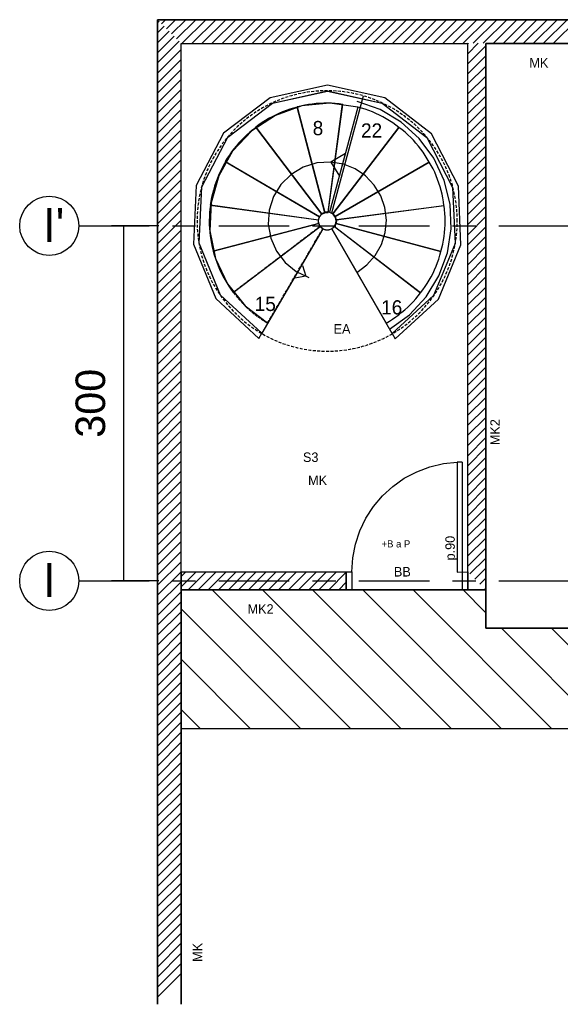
# Model space of a CAD drawing. Header units: centimetres. Extents: x -457644 to -429081, y -148214 to -140337.
# Tile 14 of 31: x -435188 to -434731, y -143036 to -142204. Entities that reach past the tile are written whole.
import ezdxf

# ---------------------------------------------------------------- set-up
doc = ezdxf.new("R2010")
doc.units = ezdxf.units.CM
doc.header["$LTSCALE"] = 20
doc.linetypes.add('DXK_LINE_DOT3', pattern=[5.9187, 2.979, -0.9799, 0.9799, -0.9799])
doc.linetypes.add('HIDDEN2', pattern=[0.1875, 0.125, -0.0625])
doc.layers.get('DEFPOINTS').update_dxf_attribs({"color": 31})
for name, color, linetype in [('1', 7, 'Continuous'), ('100', 7, 'Continuous'), ('120', 7, 'Continuous'), ('121', 7, 'Continuous'), ('150', 7, 'Continuous'), ('153', 7, 'Continuous'), ('3', 7, 'Continuous'), ('GO-0-COTES', 3, 'Continuous'), ('MAILLAGE', 7, 'Continuous')]:
    doc.layers.add(name, color=color, linetype=linetype)
doc.styles.add('Arial', font='arial.ttf')
doc.styles.add('Century Gothic', font='GOTHIC.TTF', dxfattribs={"height": 0.2})
doc.styles.add('MTFONT', font='txt')
doc.dimstyles.new('EO100', dxfattribs={"dimtxt": 25, "dimasz": 0.2, "dimexe": 10, "dimexo": 30, "dimgap": 15, "dimtad": 1, "dimdec": 1, "dimrnd": 0.5, "dimdsep": 46, "dimtxsty": 'Arial', "dimblk": 'ARCHTICK', "dimcen": 20, "dimclrd": 256, "dimclre": 256, "dimclrt": 7, "dimadec": 3, "dimazin": 0, "dimtfac": 1, "dimtdec": 1, "dimtofl": 0, "dimtmove": 2, "dimatfit": 3, "dimldrblk": 'ARCHTICK', "dimfxl": 30, "dimfxlon": 1, "dimtolj": 1, "dimtzin": 0, "dimarcsym": 0})

# ---------------------------------------------------------------- blocks, each defined once
blk = doc.blocks.new('_ArchTick')
at = {"color": 0, "linetype": 'ByBlock', "const_width": 0.15}
blk.add_lwpolyline([(-0.5, -0.5), (0.5, 0.5)], dxfattribs=at)
blk = doc.blocks.new('*D71')
at = {"layer": 'DEFPOINTS', "color": 0, "transparency": 16777216}
for p in [(-435001.73, -142378.27), (-435100.26, -142678.27), (-435001.73, -142678.27)]:
    blk.add_point(p, dxfattribs=at)
at = {"layer": 'GO-0-COTES', "lineweight": -2, "transparency": 16777216}
for p, q in [((-435070.26, -142378.27), (-435110.26, -142378.27)), ((-435100.26, -142378.27), (-435100.26, -142678.27)), ((-435070.26, -142678.27), (-435110.26, -142678.27))]:
    blk.add_line(p, q, dxfattribs=at)
at = {"layer": 'GO-0-COTES', "lineweight": -2, "transparency": 16777216, "xscale": 0.2, "yscale": 0.2, "zscale": 0.2}
for p, rotation in [((-435100.26, -142378.27), 90), ((-435100.26, -142678.27), 270)]:
    blk.add_blockref('_ArchTick', p, dxfattribs=dict(at, rotation=rotation))
at = {"layer": 'GO-0-COTES', "color": 7, "transparency": 16777216, "insert": (-435128.03, -142528.27), "char_height": 25, "attachment_point": 5, "rotation": 90, "style": 'Arial'}
blk.add_mtext('\\A1;300', dxfattribs=at)

msp = doc.modelspace()

# ---------------------------------------------------------------- linework, layer by layer
at = {"layer": '1', "color": 251, "linetype": 'Continuous', "true_color": 0x636466}
for p, q in [((-434793.98, -142718.24), (-434793.98, -142685.74)), ((-434713.98, -142718.24, 0), (-434793.98, -142718.24, 0)), ((-431337.78, -142803.24), (-435051.48, -142803.24))]:
    msp.add_line(p, q, dxfattribs=at)
for points in [[(-435051.48, -142803.24, 0), (-435051.48, -142685.74, 0), (-434793.98, -142685.74, 0), (-434793.98, -142718.24, 0), (-431337.78, -142718.24, 0)], [(-434907.84, -142803.24, 0), (-435025.39, -142685.69, 0)], [(-434865.42, -142803.24, 0), (-434982.96, -142685.69, 0)], [(-434822.99, -142803.24, 0), (-434940.54, -142685.69, 0)], [(-434780.57, -142803.24, 0), (-434898.11, -142685.69, 0)], [(-434738.14, -142803.24, 0), (-434855.68, -142685.69, 0)], [(-434794.03, -142704.92, 0), (-434813.26, -142685.69, 0)], [(-434950.27, -142803.24, 0), (-435051.47, -142702.04, 0)], [(-434695.71, -142803.24, 0), (-434780.68, -142718.27, 0)], [(-434653.29, -142803.24, 0), (-434738.25, -142718.27, 0)], [(-434992.7, -142803.24, 0), (-435051.53, -142744.41, 0)], [(-435035.12, -142803.24, 0), (-435051.47, -142786.89, 0)], [(-431337.78, -142803.24, 0), (-435051.48, -142803.24, 0)]]:
    msp.add_polyline3d(points, dxfattribs=at)
msp.add_arc((-434927.95, -142374.27), 7.51, 0, 359.89999, dxfattribs=at)
at = {"layer": '100', "color": 251, "linetype": 'Continuous', "true_color": 0x636466}
for points in [[(-431337.78, -142204.19, 0), (-435071.55, -142204.19, 0), (-435071.55, -143036, 0)], [(-431337.78, -142204.19, 0), (-435071.55, -142204.19, 0)], [(-435071.55, -142204.19, 0), (-435071.55, -143036, 0)]]:
    msp.add_polyline3d(points, dxfattribs=at)
at = {"layer": '150', "color": 251, "linetype": 'Continuous', "true_color": 0x636466}
for points in [[(-435071.48, -142204.19, 0), (-433098.47, -142204.19, 0)], [(-435071.48, -143036, 0), (-435071.48, -142204.19, 0)], [(-435070.11, -142205.5, 0), (-435071.4, -142206.79, 0)], [(-435064.56, -142204.21, 0), (-435068.06, -142207.71, 0)], [(-435056.07, -142204.21, 0), (-435063.82, -142211.95, 0)], [(-435047.59, -142204.21, 0), (-435059.57, -142216.19, 0)], [(-435039.1, -142204.21, 0), (-435055.32, -142220.43, 0)], [(-435030.62, -142204.21, 0), (-435050.53, -142224.12, 0)], [(-435022.13, -142204.21, 0), (-435042.04, -142224.12, 0)], [(-435013.65, -142204.21, 0), (-435033.56, -142224.12, 0)], [(-435005.16, -142204.21, 0), (-435025.07, -142224.12, 0)], [(-434996.68, -142204.21, 0), (-435016.59, -142224.12, 0)], [(-434988.19, -142204.21, 0), (-435008.1, -142224.12, 0)], [(-434979.71, -142204.21, 0), (-434999.62, -142224.12, 0)], [(-434971.22, -142204.21, 0), (-434991.13, -142224.12, 0)], [(-434962.74, -142204.21, 0), (-434982.65, -142224.12, 0)], [(-434954.25, -142204.21, 0), (-434974.16, -142224.12, 0)], [(-434945.77, -142204.21, 0), (-434965.68, -142224.12, 0)], [(-434937.28, -142204.21, 0), (-434957.19, -142224.12, 0)], [(-434928.8, -142204.21, 0), (-434948.71, -142224.12, 0)], [(-434920.32, -142204.21, 0), (-434940.22, -142224.12, 0)], [(-434911.83, -142204.21, 0), (-434931.74, -142224.12, 0)], [(-434903.35, -142204.21, 0), (-434923.25, -142224.12, 0)], [(-434894.86, -142204.21, 0), (-434914.77, -142224.12, 0)], [(-434886.38, -142204.21, 0), (-434906.28, -142224.12, 0)], [(-434877.89, -142204.21, 0), (-434897.8, -142224.12, 0)], [(-434869.41, -142204.21, 0), (-434889.31, -142224.12, 0)], [(-434860.92, -142204.21, 0), (-434880.83, -142224.12, 0)], [(-434852.44, -142204.21, 0), (-434872.34, -142224.12, 0)], [(-434843.95, -142204.21, 0), (-434863.86, -142224.12, 0)], [(-434835.47, -142204.21, 0), (-434855.37, -142224.12, 0)], [(-434826.98, -142204.21, 0), (-434846.89, -142224.12, 0)], [(-434818.5, -142204.21, 0), (-434838.4, -142224.12, 0)], [(-434810.01, -142204.21, 0), (-434829.92, -142224.12, 0)], [(-434801.53, -142204.21, 0), (-434821.43, -142224.12, 0)], [(-434793.04, -142204.21, 0), (-434812.95, -142224.12, 0)], [(-434784.56, -142204.21, 0), (-434804.46, -142224.12, 0)], [(-434776.07, -142204.21, 0), (-434795.98, -142224.12, 0)], [(-434767.59, -142204.21, 0), (-434787.49, -142224.12, 0)], [(-434759.1, -142204.21, 0), (-434779.01, -142224.12, 0)], [(-434750.62, -142204.21, 0), (-434770.52, -142224.12, 0)], [(-434742.13, -142204.21, 0), (-434762.04, -142224.12, 0)], [(-434733.65, -142204.21, 0), (-434753.55, -142224.12, 0)], [(-434725.16, -142204.21, 0), (-434745.07, -142224.12, 0)], [(-434716.68, -142204.21, 0), (-434736.58, -142224.12, 0)], [(-435061.61, -142213.98, 0), (-435071.57, -142223.93, 0)], [(-435065.86, -142209.74, 0), (-435071.39, -142215.27, 0)], [(-435057.37, -142218.22, 0), (-435071.56, -142232.41, 0)], [(-435053.12, -142222.46, 0), (-435071.56, -142240.89, 0)], [(-435051.46, -142229.28, 0), (-435071.55, -142249.37, 0)], [(-435051.48, -142224.19, 0), (-434808.98, -142224.19, 0)], [(-435051.48, -143036, 0), (-435051.48, -142224.19, 0)], [(-434808.69, -142224.13, 0), (-434809.04, -142224.48, 0)], [(-434800.2, -142224.13, 0), (-434809.02, -142232.95, 0)], [(-434794.01, -142226.42, 0), (-434809.01, -142241.42, 0)], [(-434808.98, -142670.74, 0), (-434808.98, -142224.19, 0)], [(-434793.98, -142224.19, 0), (-433055.48, -142224.19, 0)], [(-434793.98, -142685.74, 0), (-434793.98, -142224.19, 0)], [(-435051.45, -142237.76, 0), (-435071.54, -142257.85, 0)], [(-434793.99, -142234.89, 0), (-434808.99, -142249.89, 0)], [(-435051.45, -142246.24, 0), (-435071.54, -142266.33, 0)], [(-434793.98, -142243.36, 0), (-434808.98, -142258.36, 0)], [(-435051.44, -142254.71, 0), (-435071.53, -142274.8, 0)], [(-434793.96, -142251.83, 0), (-434808.96, -142266.83, 0)], [(-435051.43, -142263.19, 0), (-435071.52, -142283.28, 0)], [(-434793.95, -142260.3, 0), (-434808.95, -142275.3, 0)], [(-435051.43, -142271.67, 0), (-435071.52, -142291.76, 0)], [(-434793.93, -142268.77, 0), (-434808.93, -142283.77, 0)], [(-435051.42, -142280.15, 0), (-435071.51, -142300.24, 0)], [(-434793.92, -142277.24, 0), (-434808.91, -142292.24, 0)], [(-435051.41, -142288.63, 0), (-435071.51, -142308.72, 0)], [(-434793.9, -142285.71, 0), (-434808.9, -142300.7, 0)], [(-435051.41, -142297.11, 0), (-435071.5, -142317.2, 0)], [(-434794.06, -142294.35, 0), (-434809.06, -142309.35, 0)], [(-435051.4, -142305.59, 0), (-435071.49, -142325.68, 0)], [(-434794.05, -142302.82, 0), (-434809.04, -142317.82, 0)], [(-435051.4, -142314.06, 0), (-435071.49, -142334.16, 0)], [(-434794.03, -142311.29, 0), (-434809.03, -142326.29, 0)], [(-435051.39, -142322.54, 0), (-435071.48, -142342.63, 0)], [(-434794.02, -142319.76, 0), (-434809.01, -142334.76, 0)], [(-434794, -142328.23, 0), (-434809, -142343.23, 0)], [(-435051.57, -142331.21, 0), (-435071.47, -142351.11, 0)], [(-434793.98, -142336.7, 0), (-434808.98, -142351.7, 0)], [(-435051.56, -142339.69, 0), (-435071.47, -142359.59, 0)], [(-434793.97, -142345.17, 0), (-434808.97, -142360.17, 0)], [(-435051.56, -142348.16, 0), (-435071.46, -142368.07, 0)], [(-434793.95, -142353.64, 0), (-434808.95, -142368.64, 0)], [(-435051.55, -142356.64, 0), (-435071.46, -142376.55, 0)], [(-434793.94, -142362.11, 0), (-434808.93, -142377.11, 0)], [(-435051.54, -142365.12, 0), (-435071.45, -142385.03, 0)], [(-434793.92, -142370.58, 0), (-434808.92, -142385.57, 0)], [(-435051.54, -142373.6, 0), (-435071.44, -142393.51, 0)], [(-434793.9, -142379.05, 0), (-434808.9, -142394.04, 0)], [(-435051.53, -142382.08, 0), (-435071.44, -142401.99, 0)], [(-434794.07, -142387.69, 0), (-434809.06, -142402.69, 0)], [(-435051.52, -142390.56, 0), (-435071.43, -142410.46, 0)], [(-434794.05, -142396.16, 0), (-434809.05, -142411.16, 0)], [(-435051.52, -142399.04, 0), (-435071.42, -142418.94, 0)], [(-434794.03, -142404.63, 0), (-434809.03, -142419.63, 0)], [(-435051.51, -142407.52, 0), (-435071.42, -142427.42, 0)], [(-434794.02, -142413.1, 0), (-434809.01, -142428.1, 0)], [(-435051.51, -142415.99, 0), (-435071.41, -142435.9, 0)], [(-434794, -142421.57, 0), (-434809, -142436.57, 0)], [(-435051.5, -142424.47, 0), (-435071.41, -142444.38, 0)], [(-434793.98, -142430.04, 0), (-434808.98, -142445.04, 0)], [(-435051.49, -142432.95, 0), (-435071.4, -142452.86, 0)], [(-434793.97, -142438.51, 0), (-434808.97, -142453.51, 0)], [(-435051.49, -142441.43, 0), (-435071.39, -142461.34, 0)], [(-434793.95, -142446.98, 0), (-434808.95, -142461.98, 0)], [(-435051.48, -142449.91, 0), (-435071.39, -142469.82, 0)], [(-434793.94, -142455.45, 0), (-434808.93, -142470.45, 0)], [(-435051.47, -142458.39, 0), (-435071.57, -142478.48, 0)], [(-434793.92, -142463.92, 0), (-434808.92, -142478.91, 0)], [(-435051.47, -142466.87, 0), (-435071.56, -142486.96, 0)], [(-435051.46, -142475.34, 0), (-435071.55, -142495.44, 0)], [(-434793.9, -142472.39, 0), (-434808.9, -142487.38, 0)], [(-435051.46, -142483.82, 0), (-435071.55, -142503.91, 0)], [(-434794.06, -142481.03, 0), (-434809.06, -142496.03, 0)], [(-435051.45, -142492.3, 0), (-435071.54, -142512.39, 0)], [(-434794.05, -142489.5, 0), (-434809.05, -142504.5, 0)], [(-435051.44, -142500.78, 0), (-435071.53, -142520.87, 0)], [(-434794.03, -142497.97, 0), (-434809.03, -142512.97, 0)], [(-435051.44, -142509.26, 0), (-435071.53, -142529.35, 0)], [(-434794.02, -142506.44, 0), (-434809.01, -142521.44, 0)], [(-435051.43, -142517.74, 0), (-435071.52, -142537.83, 0)], [(-434794, -142514.91, 0), (-434809, -142529.91, 0)], [(-435051.43, -142526.22, 0), (-435071.52, -142546.31, 0)], [(-434793.98, -142523.38, 0), (-434808.98, -142538.38, 0)], [(-435051.42, -142534.7, 0), (-435071.51, -142554.79, 0)], [(-434793.97, -142531.85, 0), (-434808.97, -142546.85, 0)], [(-435051.41, -142543.17, 0), (-435071.5, -142563.27, 0)], [(-434793.95, -142540.32, 0), (-434808.95, -142555.32, 0)], [(-435051.41, -142551.65, 0), (-435071.5, -142571.74, 0)], [(-434793.94, -142548.79, 0), (-434808.93, -142563.78, 0)], [(-435051.4, -142560.13, 0), (-435071.49, -142580.22, 0)], [(-434793.92, -142557.26, 0), (-434808.92, -142572.25, 0)], [(-435051.39, -142568.61, 0), (-435071.48, -142588.7, 0)], [(-434793.9, -142565.73, 0), (-434808.9, -142580.72, 0)], [(-435051.39, -142577.09, 0), (-435071.48, -142597.18, 0)], [(-434906.99, -142670.74, 0), (-434906.24, -142658.93, 0), (-434904, -142647.32, 0), (-434900.3, -142636.08, 0), (-434895.2, -142625.41, 0), (-434888.78, -142615.47, 0), (-434881.15, -142606.43, 0), (-434872.43, -142598.43, 0), (-434862.76, -142591.62, 0), (-434852.31, -142586.08, 0), (-434841.23, -142581.92, 0), (-434829.72, -142579.21, 0), (-434817.95, -142577.98, 0)], [(-434817.95, -142577.98, 0), (-434817.98, -142670.79, 0), (-434808.98, -142670.74, 0)], [(-434813.95, -142577.93, 0), (-434817.95, -142577.98, 0)], [(-434813.95, -142577.93, 0), (-434813.98, -142685.74, 0), (-434808.98, -142685.74, 0)], [(-434794.06, -142574.37, 0), (-434809.06, -142589.37, 0)], [(-435051.57, -142585.75, 0), (-435071.47, -142605.66, 0)], [(-434794.05, -142582.84, 0), (-434809.05, -142597.84, 0)], [(-435051.56, -142594.23, 0), (-435071.47, -142614.14, 0)], [(-434794.03, -142591.31, 0), (-434809.03, -142606.31, 0)], [(-435051.55, -142602.71, 0), (-435071.46, -142622.62, 0)], [(-434794.02, -142599.78, 0), (-434809.01, -142614.78, 0)], [(-435051.55, -142611.19, 0), (-435071.45, -142631.1, 0)], [(-434794, -142608.25, 0), (-434809, -142623.25, 0)], [(-435051.54, -142619.67, 0), (-435071.45, -142639.57, 0)], [(-434793.98, -142616.72, 0), (-434808.98, -142631.72, 0)], [(-435051.53, -142628.15, 0), (-435071.44, -142648.05, 0)], [(-434793.97, -142625.19, 0), (-434808.96, -142640.19, 0)], [(-435051.53, -142636.63, 0), (-435071.43, -142656.53, 0)], [(-434793.95, -142633.66, 0), (-434808.95, -142648.65, 0)], [(-435051.52, -142645.1, 0), (-435071.43, -142665.01, 0)], [(-434793.93, -142642.13, 0), (-434808.93, -142657.12, 0)], [(-435051.51, -142653.58, 0), (-435071.42, -142673.49, 0)], [(-434793.92, -142650.6, 0), (-434808.92, -142665.59, 0)], [(-435051.51, -142662.06, 0), (-435071.41, -142681.97, 0)], [(-434793.9, -142659.06, 0), (-434807.31, -142672.47, 0)], [(-435051.5, -142670.54, 0), (-435071.41, -142690.45, 0)], [(-435038.85, -142670.66, 0), (-435051.52, -142683.34, 0)], [(-435051.47, -142670.74, 0), (-435051.47, -142685.74, 0)], [(-435051.47, -142670.74, 0), (-434911.99, -142670.74, 0)], [(-435047.33, -142670.66, 0), (-435051.37, -142674.7, 0)], [(-435030.36, -142670.66, 0), (-435045.43, -142685.73, 0)], [(-435021.88, -142670.66, 0), (-435036.94, -142685.73, 0)], [(-435013.39, -142670.66, 0), (-435028.46, -142685.73, 0)], [(-435004.91, -142670.66, 0), (-435019.97, -142685.73, 0)], [(-434996.42, -142670.66, 0), (-435011.48, -142685.73, 0)], [(-434987.93, -142670.66, 0), (-435003, -142685.73, 0)], [(-434979.45, -142670.66, 0), (-434994.51, -142685.73, 0)], [(-434970.96, -142670.66, 0), (-434986.03, -142685.73, 0)], [(-434962.48, -142670.66, 0), (-434977.54, -142685.73, 0)], [(-434953.99, -142670.66, 0), (-434969.06, -142685.73, 0)], [(-434945.51, -142670.66, 0), (-434960.57, -142685.73, 0)], [(-434937.02, -142670.66, 0), (-434952.09, -142685.73, 0)], [(-434928.54, -142670.66, 0), (-434943.6, -142685.73, 0)], [(-434920.05, -142670.66, 0), (-434935.12, -142685.73, 0)], [(-434911.93, -142671.03, 0), (-434926.63, -142685.73, 0)], [(-434911.98, -142670.74, 0), (-434906.99, -142670.74, 0), (-434906.99, -142685.74, 0), (-434911.99, -142685.74, 0)], [(-434911.99, -142685.74, 0), (-434911.99, -142670.74, 0)], [(-434911.99, -142670.74, 0), (-434911.99, -142685.74, 0)], [(-434808.98, -142685.74, 0), (-434808.98, -142670.74, 0)], [(-434808.98, -142670.74, 0), (-434808.98, -142685.74, 0)], [(-434794.06, -142667.71, 0), (-434803.06, -142676.71, 0)], [(-435051.49, -142679.02, 0), (-435071.4, -142698.93, 0)], [(-434911.9, -142679.48, 0), (-434918.14, -142685.73, 0)], [(-434794.05, -142676.18, 0), (-434798.81, -142680.94, 0)], [(-435051.49, -142687.5, 0), (-435071.39, -142707.4, 0)], [(-435051.47, -142685.74, 0), (-434911.99, -142685.74, 0)], [(-434808.98, -142685.74, 0), (-434793.98, -142685.74, 0)], [(-434794.03, -142684.65, 0), (-434794.56, -142685.18, 0)], [(-435051.48, -142695.98, 0), (-435071.57, -142716.07, 0)], [(-435051.47, -142704.45, 0), (-435071.56, -142724.55, 0)], [(-435051.46, -142712.93, 0), (-435071.56, -142733.02, 0)], [(-435051.46, -142721.41, 0), (-435071.55, -142741.5, 0)], [(-435051.45, -142729.89, 0), (-435071.54, -142749.98, 0)], [(-435051.44, -142738.37, 0), (-435071.54, -142758.46, 0)], [(-435051.44, -142746.85, 0), (-435071.53, -142766.94, 0)], [(-435051.43, -142755.33, 0), (-435071.52, -142775.42, 0)], [(-435051.42, -142763.81, 0), (-435071.51, -142783.9, 0)], [(-435051.42, -142772.28, 0), (-435071.51, -142792.38, 0)], [(-435051.41, -142780.76, 0), (-435071.5, -142800.85, 0)], [(-435051.4, -142789.24, 0), (-435071.5, -142809.33, 0)], [(-435051.4, -142797.72, 0), (-435071.49, -142817.81, 0)], [(-435051.39, -142806.2, 0), (-435071.48, -142826.29, 0)], [(-435051.57, -142814.86, 0), (-435071.47, -142834.77, 0)], [(-435051.56, -142823.34, 0), (-435071.47, -142843.25, 0)], [(-435051.55, -142831.82, 0), (-435071.46, -142851.73, 0)], [(-435051.55, -142840.3, 0), (-435071.45, -142860.21, 0)], [(-435051.54, -142848.78, 0), (-435071.45, -142868.68, 0)], [(-435051.53, -142857.26, 0), (-435071.44, -142877.16, 0)], [(-435051.53, -142865.73, 0), (-435071.43, -142885.64, 0)], [(-435051.52, -142874.21, 0), (-435071.43, -142894.12, 0)], [(-435051.51, -142882.69, 0), (-435071.42, -142902.6, 0)], [(-435051.51, -142882.69, 0), (-435071.42, -142902.6, 0)], [(-435051.51, -142891.17, 0), (-435071.41, -142911.08, 0)], [(-435051.51, -142891.17, 0), (-435071.41, -142911.08, 0)], [(-435051.5, -142899.65, 0), (-435071.41, -142919.56, 0)], [(-435051.5, -142899.65, 0), (-435071.41, -142919.56, 0)], [(-435051.49, -142908.13, 0), (-435071.4, -142928.03, 0)], [(-435051.49, -142908.13, 0), (-435071.4, -142928.03, 0)], [(-435051.49, -142916.61, 0), (-435071.39, -142936.51, 0)], [(-435051.49, -142916.61, 0), (-435071.39, -142936.51, 0)], [(-435051.48, -142925.09, 0), (-435071.39, -142944.99, 0)], [(-435051.48, -142925.09, 0), (-435071.39, -142944.99, 0)], [(-435051.47, -142933.56, 0), (-435071.56, -142953.66, 0)], [(-435051.47, -142933.56, 0), (-435071.56, -142953.66, 0)], [(-435051.47, -142942.04, 0), (-435071.56, -142962.13, 0)], [(-435051.47, -142942.04, 0), (-435071.56, -142962.13, 0)], [(-435051.46, -142950.52, 0), (-435071.55, -142970.61, 0)], [(-435051.46, -142950.52, 0), (-435071.55, -142970.61, 0)], [(-435051.45, -142959, 0), (-435071.54, -142979.09, 0)], [(-435051.45, -142959, 0), (-435071.54, -142979.09, 0)]]:
    msp.add_polyline3d(points, dxfattribs=at)
at = {"layer": '150', "color": 12, "linetype": 'Continuous'}
for points in [[(-435051.45, -142967.48, 0), (-435071.54, -142987.57, 0)], [(-435051.45, -142967.48, 0), (-435071.54, -142987.57, 0)], [(-435051.44, -142975.96, 0), (-435071.53, -142996.05, 0)], [(-435051.44, -142975.96, 0), (-435071.53, -142996.05, 0)], [(-435051.43, -142984.44, 0), (-435071.52, -143004.53, 0)], [(-435051.43, -142984.44, 0), (-435071.52, -143004.53, 0)], [(-435051.43, -142992.92, 0), (-435071.52, -143013.01, 0)], [(-435051.43, -142992.92, 0), (-435071.52, -143013.01, 0)], [(-435051.42, -143001.39, 0), (-435071.51, -143021.49, 0)], [(-435051.42, -143001.39, 0), (-435071.51, -143021.49, 0)], [(-435051.41, -143009.87, 0), (-435071.5, -143029.96, 0)], [(-435051.41, -143009.87, 0), (-435071.5, -143029.96, 0)]]:
    msp.add_polyline3d(points, dxfattribs=at)
at = {"layer": '153', "color": 251, "linetype": 'Continuous', "true_color": 0x636466}
for p, q in [((-434897.55, -142268.76), (-434924.39, -142367.6)), ((-434927.02, -142366.81), (-434914.97, -142275.27)), ((-434912.46, -142317.23), (-434924.75, -142324.51)), ((-434917.55, -142336.3), (-434912.46, -142317.23)), ((-434924.75, -142324.51), (-434917.55, -142336.3)), ((-434948.83, -142411.72), (-434946.06, -142420.99)), ((-434946.06, -142420.99), (-434955.44, -142422.66))]:
    msp.add_line(p, q, dxfattribs=at)
for points in [[(-434870.58, -142473.69, 0), (-434833.95, -142440.17, 0), (-434814.9, -142394.31, 0), (-434817, -142344.7, 0), (-434839.86, -142300.62, 0), (-434879.19, -142270.31, 0), (-434927.64, -142259.45, 0), (-434976.15, -142270.07, 0), (-435015.63, -142300.18, 0), (-435038.71, -142344.15, 0), (-435041.05, -142393.75, 0), (-435022.23, -142439.7, 0), (-434985.77, -142473.4, 0)], [(-434983.27, -142469.12, 0), (-435018.17, -142436.89, 0), (-435036.19, -142392.95, 0), (-435033.97, -142345.5, 0), (-435011.92, -142303.43, 0), (-434974.17, -142274.61, 0), (-434927.77, -142264.43, 0), (-434881.42, -142274.8, 0), (-434843.78, -142303.77, 0), (-434821.9, -142345.93, 0), (-434819.87, -142393.38, 0), (-434838.07, -142437.25, 0), (-434873.09, -142469.34, 0)], [(-434983.27, -142469.12, 0), (-435018.16, -142436.9, 0), (-435036.18, -142392.96, 0), (-435033.96, -142345.52, 0), (-435011.91, -142303.45, 0), (-434974.16, -142274.64, 0), (-434927.77, -142264.46, 0), (-434881.43, -142274.82, 0), (-434843.79, -142303.79, 0), (-434821.91, -142345.94, 0), (-434819.88, -142393.39, 0), (-434838.07, -142437.26, 0), (-434873.09, -142469.34, 0)], [(-434953.41, -142278.09, 0), (-434956.54, -142278.95, 0), (-434959.64, -142279.92, 0), (-434962.71, -142280.98, 0), (-434965.75, -142282.15, 0), (-434968.74, -142283.42, 0), (-434971.69, -142284.78, 0), (-434974.59, -142286.24, 0), (-434977.45, -142287.79, 0), (-434980.25, -142289.43, 0), (-434983, -142291.17, 0), (-434985.69, -142293, 0), (-434988.32, -142294.91, 0)], [(-434932.58, -142368.43, 0), (-434930.02, -142367.27, 0), (-434953.41, -142278.09, 0)], [(-434914.65, -142275.71, 0), (-434917.87, -142275.3, 0), (-434921.11, -142275.01, 0), (-434924.35, -142274.82, 0), (-434927.6, -142274.74, 0), (-434930.85, -142274.76, 0), (-434934.1, -142274.89, 0), (-434937.34, -142275.13, 0), (-434940.57, -142275.47, 0), (-434943.79, -142275.91, 0), (-434946.99, -142276.47, 0), (-434950.18, -142277.13, 0), (-434953.34, -142277.89, 0)], [(-434953.34, -142277.89, 0), (-434929.98, -142367.14, 0)], [(-434929.98, -142367.14, 0), (-434927.17, -142367.05, 0), (-434914.65, -142275.71, 0)], [(-434902.11, -142278.03, 0), (-434925.88, -142366.7, 0), (-434923.21, -142368.07, 0)], [(-434867.33, -142295.26, 0), (-434869.91, -142293.27, 0), (-434872.56, -142291.37, 0), (-434875.28, -142289.57, 0), (-434878.06, -142287.87, 0), (-434880.89, -142286.26, 0), (-434883.79, -142284.76, 0), (-434886.73, -142283.37, 0), (-434889.73, -142282.08, 0), (-434892.77, -142280.9, 0), (-434895.85, -142279.84, 0), (-434898.96, -142278.88, 0), (-434902.11, -142278.03, 0)], [(-434988.3, -142295.12, 0), (-434990.87, -142297.12, 0), (-434993.36, -142299.2, 0), (-434995.79, -142301.36, 0), (-434998.15, -142303.6, 0), (-435000.43, -142305.91, 0), (-435002.63, -142308.3, 0), (-435004.76, -142310.76, 0), (-435006.8, -142313.29, 0), (-435008.76, -142315.88, 0), (-435010.64, -142318.53, 0), (-435012.42, -142321.25, 0), (-435014.12, -142324.02, 0)], [(-434988.31, -142294.91, 0), (-434932.58, -142368.43, 0)], [(-434934.49, -142370.62, 0), (-434932.57, -142368.57, 0), (-434988.3, -142295.12, 0)], [(-434923.21, -142368.07, 0), (-434867.33, -142295.26, 0)], [(-434867.27, -142295.26, 0), (-434923.16, -142368.08, 0), (-434921.21, -142370.36, 0)], [(-434841.73, -142324.48, 0), (-434843.35, -142321.66, 0), (-434845.07, -142318.89, 0), (-434846.89, -142316.18, 0), (-434848.8, -142313.55, 0), (-434850.81, -142310.98, 0), (-434852.91, -142308.49, 0), (-434855.1, -142306.07, 0), (-434857.38, -142303.74, 0), (-434859.73, -142301.48, 0), (-434862.17, -142299.32, 0), (-434864.68, -142297.24, 0), (-434867.27, -142295.26, 0)], [(-435014.02, -142324.22, 0), (-435015.63, -142327.04, 0), (-435017.14, -142329.92, 0), (-435018.56, -142332.84, 0), (-435019.88, -142335.81, 0), (-435021.1, -142338.82, 0), (-435022.22, -142341.87, 0), (-435023.24, -142344.96, 0), (-435024.16, -142348.08, 0), (-435024.98, -142351.22, 0), (-435025.7, -142354.39, 0), (-435026.31, -142357.58, 0), (-435026.81, -142360.79, 0)], [(-435014.12, -142324.02, 0), (-434934.49, -142370.62, 0)], [(-434935.42, -142373.37, 0), (-434934.42, -142370.74, 0), (-435014.02, -142324.22, 0)], [(-434921.21, -142370.36, 0), (-434841.73, -142324.48, 0)], [(-434841.67, -142324.5, 0), (-434921.17, -142370.39, 0), (-434920.25, -142373.25, 0)], [(-434829.25, -142361.28, 0), (-434829.67, -142358.05, 0), (-434830.2, -142354.83, 0), (-434830.85, -142351.63, 0), (-434831.61, -142348.47, 0), (-434832.48, -142345.33, 0), (-434833.47, -142342.22, 0), (-434834.57, -142339.15, 0), (-434835.77, -142336.12, 0), (-434837.09, -142333.14, 0), (-434838.51, -142330.21, 0), (-434840.04, -142327.33, 0), (-434841.67, -142324.5, 0)], [(-435026.65, -142360.94, 0), (-435027.05, -142364.16, 0), (-435027.35, -142367.4, 0), (-435027.54, -142370.64, 0), (-435027.62, -142373.89, 0), (-435027.6, -142377.14, 0), (-435027.47, -142380.39, 0), (-435027.23, -142383.63, 0), (-435026.89, -142386.86, 0), (-435026.44, -142390.08, 0), (-435025.89, -142393.28, 0), (-435025.23, -142396.46, 0), (-435024.47, -142399.62, 0)], [(-435026.81, -142360.79, 0), (-434935.42, -142373.37, 0)], [(-434935.22, -142376.27, 0), (-434935.31, -142373.46, 0), (-435026.65, -142360.94, 0)], [(-434829.21, -142361.32, 0), (-434920.22, -142373.29, 0), (-434920.46, -142376.28, 0)], [(-434920.25, -142373.25, 0), (-434829.26, -142361.28, 0)], [(-434831.81, -142400.05, 0), (-434830.96, -142396.9, 0), (-434830.22, -142393.73, 0), (-434829.59, -142390.53, 0), (-434829.08, -142387.31, 0), (-434828.69, -142384.07, 0), (-434828.41, -142380.82, 0), (-434828.25, -142377.57, 0), (-434828.21, -142374.31, 0), (-434828.28, -142371.05, 0), (-434828.47, -142367.8, 0), (-434828.78, -142364.55, 0), (-434829.21, -142361.32, 0)], [(-435024.47, -142399.62, 0), (-434935.22, -142376.27, 0)], [(-434933.93, -142378.87, 0), (-434935.09, -142376.31, 0), (-435024.27, -142399.69, 0)], [(-435007.45, -142434.6, 0), (-434933.93, -142378.87, 0)], [(-434931.74, -142380.78, 0), (-434983.27, -142469.12, 0)], [(-434924.11, -142381, 0), (-434924.71, -142381.3, 0), (-434925.33, -142381.54, 0), (-434925.97, -142381.72, 0), (-434926.63, -142381.85, 0), (-434927.29, -142381.92, 0), (-434927.96, -142381.93, 0), (-434928.62, -142381.88, 0), (-434929.28, -142381.77, 0), (-434929.93, -142381.61, 0), (-434930.56, -142381.39, 0), (-434931.16, -142381.11, 0), (-434931.74, -142380.78, 0)], [(-434849.01, -142434.95, 0), (-434921.83, -142379.06, 0), (-434924.11, -142381, 0)], [(-434831.78, -142400.1, 0), (-434920.45, -142376.34, 0), (-434921.82, -142379.01, 0)], [(-434921.82, -142379.01, 0), (-434849.01, -142434.88, 0)], [(-434920.46, -142376.28, 0), (-434831.81, -142400.05, 0)], [(-434924.11, -142381, 0), (-434878.23, -142460.49, 0)], [(-434873.09, -142469.34, 0), (-434924.11, -142381, 0)], [(-435024.27, -142399.69, 0), (-435023.41, -142402.83, 0), (-435022.44, -142405.93, 0), (-435021.37, -142409, 0), (-435020.21, -142412.03, 0), (-435018.94, -142415.03, 0), (-435017.58, -142417.98, 0), (-435016.12, -142420.88, 0), (-435014.57, -142423.74, 0), (-435012.92, -142426.54, 0), (-435011.19, -142429.29, 0), (-435009.36, -142431.98, 0), (-435007.45, -142434.6, 0)], [(-434849.01, -142434.88, 0), (-434847.02, -142432.3, 0), (-434845.12, -142429.65, 0), (-434843.32, -142426.94, 0), (-434841.62, -142424.16, 0), (-434840.01, -142421.32, 0), (-434838.51, -142418.43, 0), (-434837.12, -142415.48, 0), (-434835.83, -142412.49, 0), (-434834.65, -142409.45, 0), (-434833.59, -142406.37, 0), (-434832.63, -142403.25, 0), (-434831.78, -142400.1, 0)], [(-434878.23, -142460.49, 0), (-434875.41, -142458.87, 0), (-434872.64, -142457.15, 0), (-434869.93, -142455.33, 0), (-434867.3, -142453.41, 0), (-434864.73, -142451.4, 0), (-434862.24, -142449.3, 0), (-434859.82, -142447.11, 0), (-434857.49, -142444.84, 0), (-434855.23, -142442.48, 0), (-434853.07, -142440.05, 0), (-434850.99, -142437.53, 0), (-434849.01, -142434.95, 0)], [(-434985.77, -142473.4, 0), (-434983.27, -142469.12, 0)], [(-434873.09, -142469.34, 0), (-434870.58, -142473.69, 0)]]:
    msp.add_polyline3d(points, dxfattribs=at)
at = {"layer": '153', "color": 251, "true_color": 0x636466}
for points in [[(-434902.11, -142278.03, 0), (-434925.66, -142274.73, 0), (-434949.33, -142277.1, 0), (-434971.76, -142285, 0), (-434991.69, -142297.98, 0), (-435007.97, -142315.31, 0), (-435019.69, -142336, 0), (-435026.18, -142358.88, 0), (-435027.07, -142382.65, 0), (-435022.32, -142405.95, 0), (-435012.18, -142427.46, 0), (-434997.23, -142445.97, 0), (-434978.34, -142460.4, 0)], [(-434875.28, -142465.6, 0), (-434858.47, -142453.51, 0), (-434844.37, -142438.36, 0), (-434833.53, -142420.72, 0), (-434826.37, -142401.29, 0), (-434823.16, -142380.84, 0), (-434824.05, -142360.16, 0), (-434828.98, -142340.05, 0), (-434837.78, -142321.31, 0), (-434850.09, -142304.66, 0), (-434865.43, -142290.76, 0), (-434883.21, -142280.15, 0), (-434902.72, -142273.25, 0)], [(-434924.75, -142324.51, 0), (-434936.74, -142325.2, 0), (-434948.22, -142328.74, 0), (-434958.53, -142334.91, 0), (-434967.06, -142343.36, 0), (-434973.34, -142353.6, 0), (-434976.99, -142365.04, 0), (-434977.81, -142377.02, 0), (-434975.74, -142388.86, 0), (-434970.92, -142399.86, 0), (-434963.61, -142409.39, 0), (-434954.23, -142416.9, 0), (-434943.34, -142421.96, 0)], [(-434902.93, -142417.63, 0), (-434894.34, -142411.38, 0), (-434887.27, -142403.46, 0), (-434882.03, -142394.22, 0), (-434878.87, -142384.08, 0), (-434877.92, -142373.5, 0), (-434879.23, -142362.96, 0), (-434882.74, -142352.93, 0), (-434888.29, -142343.88, 0), (-434895.63, -142336.2, 0), (-434904.42, -142330.25, 0), (-434914.28, -142326.29, 0), (-434924.75, -142324.51, 0)]]:
    msp.add_polyline3d(points, dxfattribs=at)
at = {"layer": '153', "color": 251, "linetype": 'HIDDEN2', "true_color": 0x636466}
for points in [[(-434931.74, -142380.78, 0), (-434933.79, -142378.85, 0), (-435007.24, -142434.59, 0)], [(-434978.34, -142460.4, 0), (-434931.74, -142380.78, 0)], [(-435007.24, -142434.59, 0), (-435005.24, -142437.15, 0), (-435003.16, -142439.65, 0), (-435001, -142442.08, 0), (-434998.76, -142444.44, 0), (-434996.45, -142446.72, 0), (-434994.06, -142448.92, 0), (-434991.6, -142451.05, 0), (-434989.07, -142453.09, 0), (-434986.48, -142455.05, 0), (-434983.82, -142456.92, 0), (-434981.11, -142458.71, 0), (-434978.34, -142460.4, 0)]]:
    msp.add_polyline3d(points, dxfattribs=at)
msp.add_arc((-434927.98, -142374.23), 110, 0, 359.89999, dxfattribs=at)
at = {"layer": '3', "color": 251, "linetype": 'Continuous', "true_color": 0x636466}
msp.add_polyline3d([(-431337.78, -142224.17, 0), (-434793.98, -142224.17, 0), (-434793.98, -142685.74, 0), (-435051.48, -142685.74, 0), (-435051.48, -143036, 0)], dxfattribs=at)
at = {"layer": 'MAILLAGE', "color": 1, "linetype": 'DXK_LINE_DOT3'}
for p, q in [((-435137.93, -142378.27), (-431337.78, -142378.27)), ((-435137.93, -142678.27), (-431337.78, -142678.27))]:
    msp.add_line(p, q, dxfattribs=at)
at = {"layer": 'MAILLAGE', "color": 1, "linetype": 'Continuous'}
for centre in [(-435162.93, -142378.27), (-435162.93, -142678.27)]:
    msp.add_circle(centre, 25, dxfattribs=at)

# ---------------------------------------------------------------- texts
at = {"layer": '120', "color": 251, "true_color": 0x636466, "style": 'MTFONT'}
for s, p in [('MK', (-434757.01, -142244.65)), ('EA', (-434922.55, -142469.4)), ('S3', (-434948.46, -142577.83)), ('MK', (-434944.1, -142597.3)), ('BB', (-434871.54, -142674.59)), ('MK2', (-434995.26, -142706.02))]:
    msp.add_text(s, height=8, dxfattribs=at).set_placement(p)
msp.add_text('MK2', height=8, rotation=90, dxfattribs=at).set_placement((-434782.03, -142563.67))
at = {"layer": '120', "color": 15, "style": 'MTFONT'}
msp.add_text('MK', height=8, rotation=90, dxfattribs=at).set_placement((-435033.63, -143000.19))
at = {"layer": '121', "color": 251, "true_color": 0x636466, "style": 'MTFONT'}
msp.add_text('+B a P', height=6, dxfattribs=at).set_placement((-434882, -142650.03))
msp.add_text('p.90', height=8, rotation=90, dxfattribs=at).set_placement((-434820.08, -142661.04))
at = {"layer": '153', "color": 251, "true_color": 0x636466, "style": 'MTFONT'}
for s, p in [('8', (-434940.24, -142301.77)), ('22', (-434899.37, -142303.81)), ('15', (-434989.25, -142450.31)), ('16', (-434882.35, -142453.21))]:
    msp.add_text(s, height=12, dxfattribs=at).set_placement(p)
at = {"layer": 'MAILLAGE', "color": 1, "linetype": 'Continuous', "style": 'Century Gothic'}
for s, p in [("I'", (-435168.17, -142392)), ('I', (-435168.17, -142692))]:
    msp.add_text(s, height=28.73, dxfattribs=at).set_placement(p)

# ---------------------------------------------------------------- dimensions: what is measured, and where the dimension line sits
at = {"layer": 'GO-0-COTES'}
dim = msp.add_linear_dim(base=(-435100.26, -142678.27), p1=(-435001.73, -142378.27), p2=(-435001.73, -142678.27), angle=90, dimstyle='EO100', dxfattribs=at)
dim.commit()
dim.dimension.update_dxf_attribs({"geometry": '*D71', "text_midpoint": (-435128.03, -142528.27)})

doc.saveas('drawing.dxf')
